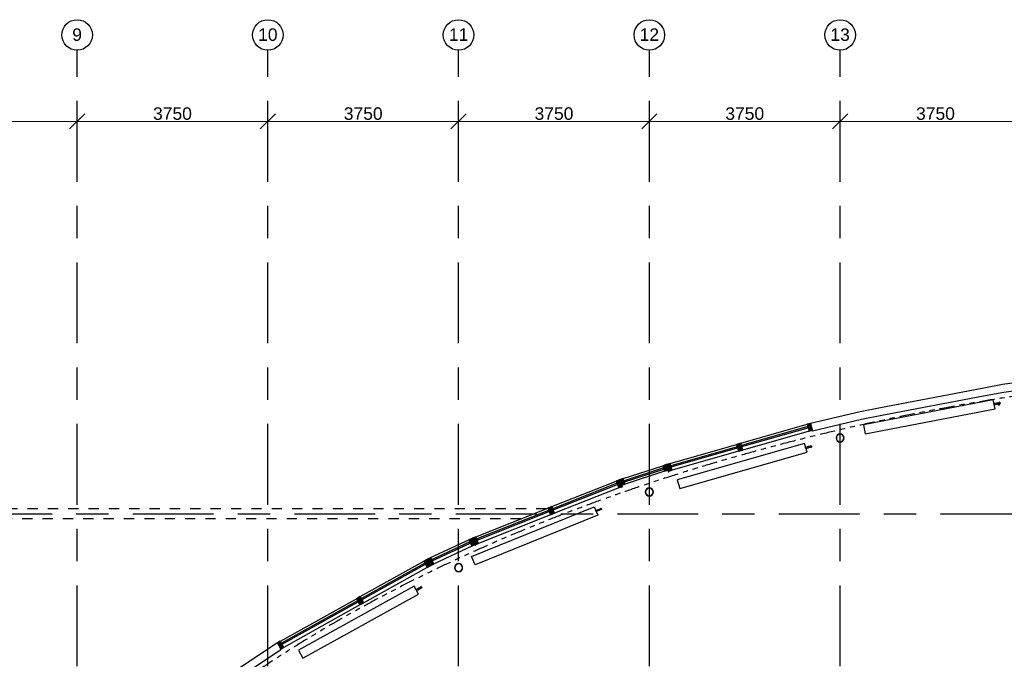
# Model space of a CAD drawing. Header units: millimetres. Extents: x -5940 to 121280, y -35718 to 26615.
# Tile 22 of 52: x 28872 to 48228, y 14041 to 26615. Entities that reach past the tile are written whole.
import ezdxf

# ---------------------------------------------------------------- set-up
doc = ezdxf.new("R2010")
doc.units = ezdxf.units.MM
doc.header["$LTSCALE"] = 100
for name, pattern in [('Center', [31.75, 6.35, -4.7625, 15.875, -4.7625]), ('dash-dash-dash', [8, 3, -1, 1, -1, 1, -1]), ('Hidden', [4, 2, -2])]:
    doc.linetypes.add(name, pattern=pattern)
for name, color, linetype in [('AL18----_BRANDSCHEIDING', 1, 'Continuous'), ('AL21----_BUITENWAND', 3, 'Continuous'), ('AL22----_BINNENWAND', 2, 'Continuous'), ('AL27----_DAKEN', 8, 'Continuous'), ('AL28----_CONSTRUCTIES', 4, 'Continuous'), ('AL31----_BUITENKOZIJN', 1, 'Continuous'), ('AL5600--_VERWARMINGSELEMENT', 2, 'Continuous'), ('BL$7----_MAATVOERING', 1, 'Continuous'), ('BL$7----_STRAMIEN', 8, 'Continuous')]:
    doc.layers.add(name, color=color, linetype=linetype)
doc.styles.add('Arial_2', font='arial.ttf', dxfattribs={"height": 245.883234})
doc.dimstyles.new('2_5mm_stramien', dxfattribs={"dimscale": 304.8, "dimtxt": 250, "dimasz": 0.984252, "dimexe": 0.656168, "dimexo": 0.0625, "dimgap": 0.082021, "dimtad": 1, "dimdec": 0, "dimzin": 0, "dimdsep": 46, "dimtxsty": 'Arial_2', "dimblk1": 'OBLIQUE', "dimblk2": 'OBLIQUE', "dimsah": 1, "dimcen": 0.09, "dimdle": 0.82021, "dimazin": 0, "dimtfac": 1, "dimtdec": 4, "dimtix": 1, "dimtmove": 0, "dimatfit": 3, "dimfxl": 0.656168, "dimfxlon": 1, "dimtvp": 1, "dimtolj": 1, "dimtzin": 0, "dimlwd": 13, "dimlwe": 13, "dimarcsym": 2})

# ---------------------------------------------------------------- blocks, each defined once
blk = doc.blocks.new('Rectangular Mullion - 31_CWM_067x114-7838168-_--_101 1e verdieping')
at = {"linetype": 'ByBlock', "lineweight": -2}
blk.add_hatch(color=0, dxfattribs=at).paths.add_polyline_path([(0, -114), (0, 0), (-67, 0), (-67, -114)], flags=0)
at = {"color": 0, "linetype": 'ByBlock', "lineweight": -2}
for p, q in [((0, 0), (-67, 0)), ((-67, 0), (-67, -114)), ((-67, -114), (0, -114)), ((0, -114), (0, 0))]:
    blk.add_line(p, q, dxfattribs=at)
blk = doc.blocks.new('System Panel - 31_CWP_glas_2-9014642-_--_101 1e verdieping')
at = {"linetype": 'ByBlock', "lineweight": -2}
blk.add_hatch(color=0, dxfattribs=at).paths.add_polyline_path([(679, 69), (-679, 69), (-679, 45), (679, 45), (679, 63)], flags=0)
at = {"color": 0, "linetype": 'ByBlock', "lineweight": -2}
for p, q in [((679, 69), (-679, 69)), ((-679, 69), (-679, 45)), ((-679, 45), (679, 45)), ((679, 45), (679, 69))]:
    blk.add_line(p, q, dxfattribs=at)
blk = doc.blocks.new('Rectangular Mullion - 31_CWM_067x139-8494021-_--_101 1e verdieping')
at = {"linetype": 'ByBlock', "lineweight": -2}
blk.add_hatch(color=0, dxfattribs=at).paths.add_polyline_path([(-67, -139), (-67, 0), (0, 0), (0, -139)], flags=0)
at = {"color": 0, "linetype": 'ByBlock', "lineweight": -2}
for p, q in [((-67, 0), (0, 0)), ((-67, -139), (-67, 0)), ((0, -139), (-67, -139)), ((0, 0), (0, -139))]:
    blk.add_line(p, q, dxfattribs=at)
blk = doc.blocks.new('Rectangular Mullion - 31_CWM_088x139-8495241-_--_101 1e verdieping')
at = {"color": 0, "linetype": 'ByBlock', "lineweight": -2}
for p, q in [((46204, 50002), (47509, 50375)), ((47547, 50242), (46242, 49868))]:
    blk.add_line(p, q, dxfattribs=at)
blk = doc.blocks.new('Rectangular Mullion - 31_CWM_088x139-8495242-_--_101 1e verdieping')
at = {"color": 0, "linetype": 'ByBlock', "lineweight": -2}
for p, q in [((44814, 49605), (46119, 49978)), ((46157, 49844), (44852, 49471))]:
    blk.add_line(p, q, dxfattribs=at)
blk = doc.blocks.new('Rectangular Mullion - 31_CWM_088x139-9014641-_--_101 1e verdieping')
at = {"linetype": 'ByBlock', "lineweight": -2}
blk.add_hatch(color=0, dxfattribs=at).paths.add_polyline_path([(-44, -139), (-44, 0), (44, 0), (44, -139)], flags=0)
at = {"color": 0, "linetype": 'ByBlock', "lineweight": -2}
for p, q in [((-44, 0), (44, 0)), ((-44, -139), (-44, 0)), ((44, -139), (-44, -139)), ((44, 0), (44, -139))]:
    blk.add_line(p, q, dxfattribs=at)
blk = doc.blocks.new('System Panel - 31_CWP_glas_2-7838779-_--_101 1e verdieping')
at = {"linetype": 'ByBlock', "lineweight": -2}
blk.add_hatch(color=0, dxfattribs=at).paths.add_polyline_path([(409, 69), (-409, 69), (-409, 45), (409, 45)], flags=0)
at = {"color": 0, "linetype": 'ByBlock', "lineweight": -2}
for p, q in [((409, 69), (-409, 69)), ((-409, 69), (-409, 45)), ((-409, 45), (409, 45)), ((409, 45), (409, 69))]:
    blk.add_line(p, q, dxfattribs=at)
blk = doc.blocks.new('Rectangular Mullion - 31_CWM_067x114-7838172-_--_101 1e verdieping')
at = {"linetype": 'ByBlock', "lineweight": -2}
blk.add_hatch(color=0, dxfattribs=at).paths.add_polyline_path([(0, -114), (-67, -114), (-67, 0), (0, 0)], flags=0)
at = {"color": 0, "linetype": 'ByBlock', "lineweight": -2}
for p, q in [((-67, 0), (0, 0)), ((-67, -114), (-67, 0)), ((0, 0), (0, -114)), ((0, -114), (-67, -114))]:
    blk.add_line(p, q, dxfattribs=at)
blk = doc.blocks.new('Rectangular Mullion - 31_CWM_088x114-7838778-_--_101 1e verdieping')
at = {"color": 0, "linetype": 'ByBlock', "lineweight": -2}
for p, q in [((43892, 49308), (44670, 49561)), ((44705, 49453), (43928, 49200))]:
    blk.add_line(p, q, dxfattribs=at)
blk = doc.blocks.new('Rectangular Mullion - 31_CWM_067x139-9014662-_--_101 1e verdieping')
at = {"linetype": 'ByBlock', "lineweight": -2}
blk.add_hatch(color=0, dxfattribs=at).paths.add_polyline_path([(0, -139), (0, 0), (-67, 0), (-67, -139)], flags=0)
at = {"color": 0, "linetype": 'ByBlock', "lineweight": -2}
for p, q in [((0, 0), (-67, 0)), ((-67, 0), (-67, -139)), ((-67, -139), (0, -139)), ((0, -139), (0, 0))]:
    blk.add_line(p, q, dxfattribs=at)
blk = doc.blocks.new('System Panel - 31_CWP_glas_2-9014667-_--_101 1e verdieping')
at = {"linetype": 'ByBlock', "lineweight": -2}
blk.add_hatch(color=0, dxfattribs=at).paths.add_polyline_path([(714, 69), (-714, 69), (-714, 45), (714, 45)], flags=0)
at = {"color": 0, "linetype": 'ByBlock', "lineweight": -2}
for p, q in [((714, 69), (-714, 69)), ((-714, 69), (-714, 45)), ((-714, 45), (714, 45)), ((714, 45), (714, 69))]:
    blk.add_line(p, q, dxfattribs=at)
blk = doc.blocks.new('System Panel - 31_CWP_glas_2-9014668-_--_101 1e verdieping')
at = {"linetype": 'ByBlock', "lineweight": -2}
blk.add_hatch(color=0, dxfattribs=at).paths.add_polyline_path([(856, 69), (-856, 69), (-856, 45), (856, 45)], flags=0)
at = {"color": 0, "linetype": 'ByBlock', "lineweight": -2}
for p, q in [((856, 69), (-856, 69)), ((-856, 69), (-856, 45)), ((-856, 45), (856, 45)), ((856, 45), (856, 69))]:
    blk.add_line(p, q, dxfattribs=at)
blk = doc.blocks.new('Rectangular Mullion - 31_CWM_088x139-8495248-_--_101 1e verdieping')
at = {"color": 0, "linetype": 'ByBlock', "lineweight": -2}
for p, q in [((38722, 46988), (39968, 47684)), ((40036, 47562), (38790, 46867))]:
    blk.add_line(p, q, dxfattribs=at)
blk = doc.blocks.new('Rectangular Mullion - 31_CWM_088x139-8495249-_--_101 1e verdieping')
at = {"color": 0, "linetype": 'ByBlock', "lineweight": -2}
for p, q in [((37150, 46111), (38645, 46946)), ((38713, 46824), (37217, 45990))]:
    blk.add_line(p, q, dxfattribs=at)
blk = doc.blocks.new('System Panel - 31_CWP_glas_2-9014661-_--_101 1e verdieping')
at = {"linetype": 'ByBlock', "lineweight": -2}
blk.add_hatch(color=0, dxfattribs=at).paths.add_polyline_path([(414, 69), (-414, 69), (-414, 45), (414, 45)], flags=0)
at = {"color": 0, "linetype": 'ByBlock', "lineweight": -2}
for p, q in [((414, 69), (-414, 69)), ((-414, 69), (-414, 45)), ((-414, 45), (414, 45)), ((414, 45), (414, 69))]:
    blk.add_line(p, q, dxfattribs=at)
blk = doc.blocks.new('Rectangular Mullion - 31_CWM_088x139-8495247-_--_101 1e verdieping')
at = {"color": 0, "linetype": 'ByBlock', "lineweight": -2}
for p, q in [((40105, 47754), (40855, 48104)), ((40914, 47978), (40164, 47628))]:
    blk.add_line(p, q, dxfattribs=at)
blk = doc.blocks.new('M_Radiator_Convector_MEPcontent - Jaga_ 15_ MINI VRIJST _AS KLEUR_ 2600-130-180_ MINF_01326015_KLR_AS-9587283-_--_101 1e verdieping')
at = {"color": 0, "linetype": 'ByBlock', "lineweight": -2}
for p, q in [((1300, 230), (-1300, 230)), ((-1300, 230), (-1300, 50)), ((1300, 50), (1300, 230)), ((-1300, 50), (1300, 50)), ((1301, 150.65), (1300, 150.65)), ((1301, 150.65), (1300, 150.65)), ((1300, 129.35), (1301, 129.35)), ((1300, 129.35), (1301, 129.35)), ((1301, 150.65), (1301, 129.35)), ((1301, 150.65), (1301, 129.35)), ((1301, 129.35), (1301, 150.65))]:
    blk.add_line(p, q, dxfattribs=at)
blk = doc.blocks.new('M_Connection_Block_Double_Downwards_MEPcontent - Onbepaald Appendages_ Onderblok haaks onder_ 1_2__-15-15-15-9587466-_--_101 1e verdieping')
at = {"color": 0, "linetype": 'ByBlock', "lineweight": -2}
for p, q in [((-1, 11), (-52, 11)), ((-52, 0), (-52, 11)), ((37, 11), (1, 11)), ((52, 11), (37, 11)), ((37, 11), (37, 0)), ((37, 0), (37, -11)), ((63, 15), (52, 15)), ((52, 15), (52, 0)), ((52, 0), (52, -15)), ((63, 15), (63, 0)), ((63, 0), (63, -15)), ((-52, -11), (-52, 0)), ((-52, -11), (-3, -11)), ((3, -11), (37, -11)), ((37, -11), (52, -11)), ((52, -15), (63, -15))]:
    blk.add_line(p, q, dxfattribs=at)
for centre, radius, start, end in [((0, 0), 11, 360, 180), ((0, 0), 11, 180, 360), ((37, 0), 10.1, 66.8439, 90), ((37, 0), 10.1, 270, 285)]:
    blk.add_arc(centre, radius, start, end, dxfattribs=at)
blk = doc.blocks.new('M_Connection_Block_Double_Downwards_MEPcontent - Onbepaald Appendages_ Onderblok haaks onder_ 1_2__-15-15-15-V215-_--_101 1e verdieping')
at = {"color": 0, "linetype": 'ByBlock', "lineweight": -2}
for p, q in [((-1, 11), (-52, 11)), ((-52, 0), (-52, 11)), ((37, 11), (1, 11)), ((52, 11), (37, 11)), ((37, 11), (37, 0)), ((37, 0), (37, -11)), ((63, 15), (52, 15)), ((52, 15), (52, 0)), ((52, 0), (52, -15)), ((63, 15), (63, 0)), ((63, 0), (63, -15)), ((-52, -11), (-52, 0)), ((-52, -11), (-3, -11)), ((3, -11), (37, -11)), ((37, -11), (52, -11)), ((52, -15), (63, -15))]:
    blk.add_line(p, q, dxfattribs=at)
for centre, radius, start, end in [((0, 0), 11, 360, 180), ((0, 0), 11, 180, 360), ((37, 0), 10.1, 66.8439, 90), ((37, 0), 10.1, 270, 285)]:
    blk.add_arc(centre, radius, start, end, dxfattribs=at)
blk = doc.blocks.new('M_Connection_Block_Double_Downwards_MEPcontent - Onbepaald Appendages_ Onderblok haaks onder_ 1_2__-15-15-15-V216-_--_101 1e verdieping')
at = {"color": 0, "linetype": 'ByBlock', "lineweight": -2}
for p, q in [((-1, 11), (-52, 11)), ((-52, 0), (-52, 11)), ((37, 11), (1, 11)), ((52, 11), (37, 11)), ((37, 11), (37, 9)), ((63, 15), (52, 15)), ((52, 15), (52, 0)), ((52, 0), (52, -15)), ((63, 15), (63, 0)), ((63, 0), (63, -15)), ((-52, -11), (-52, 0)), ((-52, -11), (-3, -11)), ((3, -11), (30, -11)), ((43, -11), (52, -11)), ((52, -15), (63, -15))]:
    blk.add_line(p, q, dxfattribs=at)
for centre, radius, start, end in [((0, 0), 11, 360, 180), ((0, 0), 11, 180, 360), ((37, 0), 10.1, 66.8439, 90)]:
    blk.add_arc(centre, radius, start, end, dxfattribs=at)
blk = doc.blocks.new('M_BEND_REDUCER_MEPcontent - Precisiepijp_ 90__ 15-22-9399058-_--_101 1e verdieping')
at = {"color": 0, "linetype": 'ByBlock', "lineweight": -2}
for p, q in [((51267, 50768), (51263, 50765)), ((51263, 50765), (51266, 50749)), ((51287, 50769), (51282, 50770)), ((51290, 50754), (51287, 50769))]:
    blk.add_line(p, q, dxfattribs=at)
at = {"color": 0, "linetype": 'ByBlock', "lineweight": -2, "flags": 128}
for points in [[(51264, 50786), (51264, 50786), (51263, 50787), (51263, 50787), (51263, 50787), (51263, 50788), (51263, 50788), (51263, 50788), (51263, 50789), (51264, 50789), (51264, 50789), (51264, 50789), (51264, 50790), (51264, 50790), (51264, 50790), (51264, 50791), (51264, 50791), (51264, 50791), (51264, 50791), (51265, 50792), (51265, 50792), (51265, 50792), (51265, 50792), (51265, 50793), (51266, 50793), (51266, 50793), (51266, 50793), (51266, 50793), (51266, 50794), (51267, 50794), (51267, 50794), (51267, 50794), (51267, 50794), (51268, 50794), (51268, 50795), (51268, 50795), (51269, 50795), (51269, 50795), (51269, 50795), (51269, 50795), (51270, 50795)], [(51267, 50768), (51267, 50768), (51267, 50769), (51267, 50770), (51267, 50771), (51266, 50771), (51266, 50772), (51266, 50773), (51266, 50773), (51266, 50774), (51266, 50775), (51266, 50775), (51266, 50776), (51265, 50777), (51265, 50777), (51265, 50778), (51265, 50779), (51265, 50779), (51265, 50780), (51265, 50780), (51265, 50781), (51264, 50781), (51264, 50782), (51264, 50782), (51264, 50783), (51264, 50783), (51264, 50784), (51264, 50784), (51264, 50784), (51264, 50785), (51264, 50785), (51264, 50785), (51264, 50785), (51264, 50786), (51264, 50786), (51264, 50786), (51264, 50786), (51264, 50786), (51264, 50786), (51264, 50786)], [(51270, 50795), (51270, 50795), (51270, 50795), (51270, 50795), (51271, 50795), (51271, 50795), (51271, 50795), (51272, 50795), (51272, 50795), (51272, 50795), (51272, 50795), (51273, 50795), (51273, 50795), (51273, 50795), (51274, 50795), (51274, 50794), (51274, 50794), (51274, 50794), (51275, 50794), (51275, 50794), (51275, 50794), (51275, 50794), (51276, 50793), (51276, 50793), (51276, 50793), (51276, 50793), (51277, 50793), (51277, 50792), (51277, 50792), (51277, 50792), (51277, 50792), (51277, 50791), (51278, 50791), (51278, 50791), (51278, 50791), (51278, 50790), (51278, 50790), (51278, 50790), (51278, 50789), (51278, 50789), (51278, 50789)], [(51278, 50789), (51278, 50789), (51278, 50789), (51278, 50789), (51278, 50789), (51278, 50789), (51278, 50789), (51278, 50788), (51278, 50788), (51279, 50788), (51279, 50788), (51279, 50787), (51279, 50787), (51279, 50787), (51279, 50786), (51279, 50786), (51279, 50785), (51279, 50785), (51279, 50784), (51279, 50784), (51279, 50783), (51280, 50783), (51280, 50782), (51280, 50782), (51280, 50781), (51280, 50780), (51280, 50780), (51280, 50779), (51280, 50779), (51280, 50778), (51281, 50777), (51281, 50776), (51281, 50776), (51281, 50775), (51281, 50774), (51281, 50774), (51281, 50773), (51282, 50772), (51282, 50771), (51282, 50771), (51282, 50770)]]:
    blk.add_lwpolyline(points, dxfattribs=at)
at = {"color": 0, "linetype": 'ByBlock', "lineweight": -2}
for radius, start, end in [(8.1, 101, 281), (8.1, 101, 281), (7.5, 101, 281), (8.1, 281, 101), (8.1, 281, 101), (7.5, 281, 101)]:
    blk.add_arc((51271, 50788), radius, start, end, dxfattribs=at)
for centre, major_axis, start_param, end_param in [((51275, 50767), (11.7, 2.3), 1.570796, 3.141593), ((51275, 50767), (11.7, 2.3), 1.570796, 3.141593), ((51278, 50751), (11.7, 2.3), 1.570796, 3.141593), ((51275, 50769), (7.36, 1.43), 1.570796, 2.879793), ((51275, 50769), (7.36, 1.43), 1.570796, 2.879809), ((51275, 50769), (7.36, 1.43), 0, 1.570796), ((51275, 50769), (7.36, 1.43), 6.021386, 7.853982), ((51275, 50767), (11.7, 2.3), 0, 1.570796), ((51275, 50767), (11.7, 2.3), 0, 1.570796), ((51278, 50751), (11.7, 2.3), 0, 1.570796), ((51275, 50769), (7.36, 1.43), 6.021364, 6.283185)]:
    blk.add_ellipse(centre, major_axis=major_axis, ratio=0.000001, start_param=start_param, end_param=end_param, dxfattribs=at)
blk = doc.blocks.new('M_BEND_MEPcontent - Precisiepijp_ 90__ 22-22-V228-_--_101 1e verdieping')
at = {"color": 0, "linetype": 'ByBlock', "lineweight": -2}
for p, q in [((51195, 50773), (51183, 50771)), ((51184, 50771), (51202, 50774)), ((51202, 50774), (51203, 50774))]:
    blk.add_line(p, q, dxfattribs=at)
blk = doc.blocks.new('28_GdV_staal_buis_kolom - B160x6_3-V236-_--_101 1e verdieping')
at = {"linetype": 'ByBlock', "lineweight": -2}
h = blk.add_hatch(dxfattribs=at)
h.set_pattern_fill('FP_83', color=0, style=0, pattern_type=2)
h.set_pattern_definition([(45, (-40654.06, -47555.9), (-106.066, 106.066), [])])
h.paths.add_polyline_path([(0, -80), (31, -74), (57, -57), (74, -31), (80, 0), (74, 31), (57, 57), (31, 74), (0, 80), (-31, 74), (-57, 57), (-74, 31), (-80, 0), (-74, -31), (-57, -57), (-31, -74)], flags=0)
h.paths.add_polyline_path([(0, -74), (-28, -68), (-52, -52), (-68, -28), (-74, 0), (-68, 28), (-52, 52), (-28, 68), (0, 74), (28, 68), (52, 52), (68, 28), (74, 0), (68, -28), (52, -52), (28, -68)], flags=0)
at = {"color": 0, "linetype": 'ByBlock', "lineweight": -2}
for radius, start, end in [(80, 360, 180), (80, 180, 360), (73.7, 0, 180), (73.7, 180, 0)]:
    blk.add_arc((0, 0), radius, start, end, dxfattribs=at)
blk = doc.blocks.new('28_GdV_staal_buis_kolom - B160x6_3-9615379-_--_101 1e verdieping')
at = {"linetype": 'ByBlock', "lineweight": -2}
h = blk.add_hatch(dxfattribs=at)
h.set_pattern_fill('FP_84', color=0, style=0, pattern_type=2)
h.set_pattern_definition([(45, (-44404.06, -49044.53), (-106.06602, 106.06602), [])])
h.paths.add_polyline_path([(0, -80), (31, -74), (57, -57), (74, -31), (80, 0), (74, 31), (57, 57), (31, 74), (0, 80), (-31, 74), (-57, 57), (-74, 31), (-80, 0), (-74, -31), (-57, -57), (-31, -74)], flags=0)
h.paths.add_polyline_path([(0, -74), (-28, -68), (-52, -52), (-68, -28), (-74, 0), (-68, 28), (-52, 52), (-28, 68), (0, 74), (28, 68), (52, 52), (68, 28), (74, 0), (68, -28), (52, -52), (28, -68)], flags=0)
at = {"color": 0, "linetype": 'ByBlock', "lineweight": -2}
for radius, start, end in [(80, 360, 180), (80, 180, 360), (73.7, 0, 180), (73.7, 180, 0)]:
    blk.add_arc((0, 0), radius, start, end, dxfattribs=at)
blk = doc.blocks.new('28_GdV_staal_buis_kolom - B160x6_3-V237-_--_101 1e verdieping')
at = {"linetype": 'ByBlock', "lineweight": -2}
h = blk.add_hatch(dxfattribs=at)
h.set_pattern_fill('FP_85', color=0, style=0, pattern_type=2)
h.set_pattern_definition([(45, (-48154.06, -50105.97), (-106.06602, 106.06602), [])])
h.paths.add_polyline_path([(0, -80), (31, -74), (57, -57), (74, -31), (80, 0), (74, 31), (57, 57), (31, 74), (0, 80), (-31, 74), (-57, 57), (-74, 31), (-80, 0), (-74, -31), (-57, -57), (-31, -74)], flags=0)
h.paths.add_polyline_path([(0, -74), (-28, -68), (-52, -52), (-68, -28), (-74, 0), (-68, 28), (-52, 52), (-28, 68), (0, 74), (28, 68), (52, 52), (68, 28), (74, 0), (68, -28), (52, -52), (28, -68)], flags=0)
at = {"color": 0, "linetype": 'ByBlock', "lineweight": -2}
for radius, start, end in [(80, 360, 180), (80, 180, 360), (73.7, 0, 180), (73.7, 180, 0)]:
    blk.add_arc((0, 0), radius, start, end, dxfattribs=at)
blk = doc.blocks.new('Grid - r_3_0mm-7309776-_--_101 1e verdieping')
at = {"color": 0, "linetype": 'ByBlock', "lineweight": -2}
blk.add_circle((0, 0), 3, dxfattribs=at)
blk = doc.blocks.new('_Oblique')
at = {"color": 0, "linetype": 'ByBlock', "lineweight": -2}
blk.add_line((-0.5, -0.5), (0.5, 0.5), dxfattribs=at)
blk = doc.blocks.new('DIMBLOCK8-_--_101 1e verdieping')
at = {"layer": 'BL$7----_MAATVOERING', "color": 0, "lineweight": 13, "transparency": 16777216}
for p, q in [((26250, 24436), (26250, 24817)), ((30000, 24436), (30000, 24817)), ((26000, 24617), (30250, 24617))]:
    blk.add_line(p, q, dxfattribs=at)
at = {"layer": 'Defpoints', "color": 0, "transparency": 16777216}
for p in [(30000, 24617), (26250, 24417), (30000, 24417)]:
    blk.add_point(p, dxfattribs=at)
at = {"layer": 'BL$7----_MAATVOERING', "color": 0, "lineweight": 13, "transparency": 16777216, "xscale": 300, "yscale": 300, "zscale": 300, "rotation": 180}
blk.add_blockref('_Oblique', (26250, 24617), dxfattribs=at)
at = {"layer": 'BL$7----_MAATVOERING', "color": 0, "lineweight": 13, "transparency": 16777216, "xscale": 300, "yscale": 300, "zscale": 300}
blk.add_blockref('_Oblique', (30000, 24617), dxfattribs=at)
at = {"layer": 'BL$7----_MAATVOERING', "color": 0, "transparency": 16777216, "insert": (28125, 24768), "char_height": 245.9, "width": 904.62, "attachment_point": 5, "style": 'Arial_2'}
blk.add_mtext('\\A1;3750', dxfattribs=at)
blk = doc.blocks.new('DIMBLOCK9-_--_101 1e verdieping')
at = {"layer": 'BL$7----_MAATVOERING', "color": 0, "lineweight": 13, "transparency": 16777216}
for p, q in [((30000, 24436), (30000, 24817)), ((33750, 24436), (33750, 24817)), ((29750, 24617), (34000, 24617))]:
    blk.add_line(p, q, dxfattribs=at)
at = {"layer": 'Defpoints', "color": 0, "transparency": 16777216}
for p in [(33750, 24617), (30000, 24417), (33750, 24417)]:
    blk.add_point(p, dxfattribs=at)
at = {"layer": 'BL$7----_MAATVOERING', "color": 0, "lineweight": 13, "transparency": 16777216, "xscale": 300, "yscale": 300, "zscale": 300, "rotation": 180}
blk.add_blockref('_Oblique', (30000, 24617), dxfattribs=at)
at = {"layer": 'BL$7----_MAATVOERING', "color": 0, "lineweight": 13, "transparency": 16777216, "xscale": 300, "yscale": 300, "zscale": 300}
blk.add_blockref('_Oblique', (33750, 24617), dxfattribs=at)
at = {"layer": 'BL$7----_MAATVOERING', "color": 0, "transparency": 16777216, "insert": (31875, 24768), "char_height": 245.9, "width": 904.62, "attachment_point": 5, "style": 'Arial_2'}
blk.add_mtext('\\A1;3750', dxfattribs=at)
blk = doc.blocks.new('DIMBLOCK10-_--_101 1e verdieping')
at = {"layer": 'BL$7----_MAATVOERING', "color": 0, "lineweight": 13, "transparency": 16777216}
for p, q in [((33750, 24436), (33750, 24817)), ((37500, 24436), (37500, 24817)), ((33500, 24617), (37750, 24617))]:
    blk.add_line(p, q, dxfattribs=at)
at = {"layer": 'Defpoints', "color": 0, "transparency": 16777216}
for p in [(37500, 24617), (33750, 24417), (37500, 24417)]:
    blk.add_point(p, dxfattribs=at)
at = {"layer": 'BL$7----_MAATVOERING', "color": 0, "lineweight": 13, "transparency": 16777216, "xscale": 300, "yscale": 300, "zscale": 300, "rotation": 180}
blk.add_blockref('_Oblique', (33750, 24617), dxfattribs=at)
at = {"layer": 'BL$7----_MAATVOERING', "color": 0, "lineweight": 13, "transparency": 16777216, "xscale": 300, "yscale": 300, "zscale": 300}
blk.add_blockref('_Oblique', (37500, 24617), dxfattribs=at)
at = {"layer": 'BL$7----_MAATVOERING', "color": 0, "transparency": 16777216, "insert": (35625, 24768), "char_height": 245.9, "width": 904.62, "attachment_point": 5, "style": 'Arial_2'}
blk.add_mtext('\\A1;3750', dxfattribs=at)
blk = doc.blocks.new('DIMBLOCK11-_--_101 1e verdieping')
at = {"layer": 'BL$7----_MAATVOERING', "color": 0, "lineweight": 13, "transparency": 16777216}
for p, q in [((37500, 24436), (37500, 24817)), ((41250, 24436), (41250, 24817)), ((37250, 24617), (41500, 24617))]:
    blk.add_line(p, q, dxfattribs=at)
at = {"layer": 'Defpoints', "color": 0, "transparency": 16777216}
for p in [(41250, 24617), (37500, 24417), (41250, 24417)]:
    blk.add_point(p, dxfattribs=at)
at = {"layer": 'BL$7----_MAATVOERING', "color": 0, "lineweight": 13, "transparency": 16777216, "xscale": 300, "yscale": 300, "zscale": 300, "rotation": 180}
blk.add_blockref('_Oblique', (37500, 24617), dxfattribs=at)
at = {"layer": 'BL$7----_MAATVOERING', "color": 0, "lineweight": 13, "transparency": 16777216, "xscale": 300, "yscale": 300, "zscale": 300}
blk.add_blockref('_Oblique', (41250, 24617), dxfattribs=at)
at = {"layer": 'BL$7----_MAATVOERING', "color": 0, "transparency": 16777216, "insert": (39375, 24768), "char_height": 245.9, "width": 904.62, "attachment_point": 5, "style": 'Arial_2'}
blk.add_mtext('\\A1;3750', dxfattribs=at)
blk = doc.blocks.new('DIMBLOCK12-_--_101 1e verdieping')
at = {"layer": 'BL$7----_MAATVOERING', "color": 0, "lineweight": 13, "transparency": 16777216}
for p, q in [((41250, 24436), (41250, 24817)), ((45000, 24436), (45000, 24817)), ((41000, 24617), (45250, 24617))]:
    blk.add_line(p, q, dxfattribs=at)
at = {"layer": 'Defpoints', "color": 0, "transparency": 16777216}
for p in [(45000, 24617), (41250, 24417), (45000, 24417)]:
    blk.add_point(p, dxfattribs=at)
at = {"layer": 'BL$7----_MAATVOERING', "color": 0, "lineweight": 13, "transparency": 16777216, "xscale": 300, "yscale": 300, "zscale": 300, "rotation": 180}
blk.add_blockref('_Oblique', (41250, 24617), dxfattribs=at)
at = {"layer": 'BL$7----_MAATVOERING', "color": 0, "lineweight": 13, "transparency": 16777216, "xscale": 300, "yscale": 300, "zscale": 300}
blk.add_blockref('_Oblique', (45000, 24617), dxfattribs=at)
at = {"layer": 'BL$7----_MAATVOERING', "color": 0, "transparency": 16777216, "insert": (43125, 24768), "char_height": 245.9, "width": 904.62, "attachment_point": 5, "style": 'Arial_2'}
blk.add_mtext('\\A1;3750', dxfattribs=at)
blk = doc.blocks.new('DIMBLOCK13-_--_101 1e verdieping')
at = {"layer": 'BL$7----_MAATVOERING', "color": 0, "lineweight": 13, "transparency": 16777216}
for p, q in [((45000, 24436), (45000, 24817)), ((48750, 24436), (48750, 24817)), ((44750, 24617), (49000, 24617))]:
    blk.add_line(p, q, dxfattribs=at)
at = {"layer": 'Defpoints', "color": 0, "transparency": 16777216}
for p in [(48750, 24617), (45000, 24417), (48750, 24417)]:
    blk.add_point(p, dxfattribs=at)
at = {"layer": 'BL$7----_MAATVOERING', "color": 0, "lineweight": 13, "transparency": 16777216, "xscale": 300, "yscale": 300, "zscale": 300, "rotation": 180}
blk.add_blockref('_Oblique', (45000, 24617), dxfattribs=at)
at = {"layer": 'BL$7----_MAATVOERING', "color": 0, "lineweight": 13, "transparency": 16777216, "xscale": 300, "yscale": 300, "zscale": 300}
blk.add_blockref('_Oblique', (48750, 24617), dxfattribs=at)
at = {"layer": 'BL$7----_MAATVOERING', "color": 0, "transparency": 16777216, "insert": (46875, 24768), "char_height": 245.9, "width": 904.62, "attachment_point": 5, "style": 'Arial_2'}
blk.add_mtext('\\A1;3750', dxfattribs=at)

msp = doc.modelspace()

# ---------------------------------------------------------------- hatches: boundary and pattern name
at = {"layer": 'AL31----_BUITENKOZIJN', "linetype": 'ByBlock'}
msp.add_hatch(color=256, dxfattribs=at).paths.add_polyline_path([(37866.2, 16386.1), (39278.6, 16946.6), (39269.7, 16968.9), (37857.3, 16408.4)])

# ---------------------------------------------------------------- linework, layer by layer
at = {"layer": 'AL18----_BRANDSCHEIDING', "linetype": 'dash-dash-dash'}
msp.add_ellipse((56250, 3050), major_axis=(29620, 0), ratio=0.5658058, start_param=0.3539434, end_param=2.7876493, dxfattribs=at)
at = {"layer": 'AL21----_BUITENWAND'}
for p, q in [((49183.3, 19589.3), (48194.7, 19441.7)), ((47792, 19365), (45795, 18984.3)), ((48194.7, 19441.7), (47792, 19365)), ((48219.6, 19294.8), (49202.5, 19441.5)), ((45822.9, 18837.9), (47819.9, 19218.6)), ((47819.9, 19218.6), (48219.6, 19294.8)), ((45795, 18984.3), (45392.4, 18907.6)), ((45392.4, 18907.6), (44419.5, 18679.7)), ((45423.3, 18761.8), (45822.9, 18837.9)), ((44419.5, 18679.7), (44456.9, 18535.5)), ((44456.9, 18535.5), (45423.3, 18761.8)), ((33926.2, 14358.6), (33190.9, 13866.8)), ((33936.9, 14364.6), (33926.2, 14358.6)), ((34009.5, 14234.5), (33936.9, 14364.6)), ((33192.6, 13688.6), (34004, 14231.4)), ((34004, 14231.4), (34009.5, 14234.5))]:
    msp.add_line(p, q, dxfattribs=at)
at = {"layer": 'AL22----_BINNENWAND'}
for p, q in [((41625.5, 17726.2), (41630.8, 17727.9)), ((40705.1, 17427.1), (40720.6, 17432.1)), ((36882.4, 16007.8), (36872.9, 16002.5)), ((36890.7, 16011.7), (36882.4, 16007.8)), ((36945.5, 15872.4), (36950.3, 15875.1)), ((36950.3, 15875.1), (36953.7, 15876.7))]:
    msp.add_line(p, q, dxfattribs=at)
at = {"layer": 'AL27----_DAKEN', "linetype": 'Hidden'}
for p, q in [((39226, 17000), (22935, 17000)), ((38722.1, 16800), (22935, 16800))]:
    msp.add_line(p, q, dxfattribs=at)
at = {"layer": 'AL31----_BUITENKOZIJN'}
for p, q in [((41587.3, 17870.4), (41579.5, 17867.9)), ((41579.5, 17867.9), (41625.5, 17726.2)), ((40674.6, 17573.8), (40659.1, 17568.8)), ((40659.1, 17568.8), (40705.1, 17427.1)), ((40720.6, 17432.1), (40674.6, 17573.8)), ((37764.3, 16419.9), (37761.5, 16418.5)), ((37761.5, 16418.5), (37805.8, 16323.8)), ((37778.5, 16425.5), (37764.3, 16419.9)), ((37833.4, 16287), (37778.5, 16425.5)), ((37805.8, 16323.8), (37823.4, 16283)), ((37823.4, 16283), (37833.4, 16287)), ((36872.9, 16002.5), (36945.5, 15872.4)), ((36953.7, 15876.7), (36890.7, 16011.7))]:
    msp.add_line(p, q, dxfattribs=at)
at = {"layer": 'AL31----_BUITENKOZIJN', "linetype": 'ByBlock'}
for p, q in [((37840.7, 16450.2), (39253.1, 17010.8)), ((39269.7, 16968.9), (37857.3, 16408.4)), ((37866.2, 16386.1), (39278.6, 16946.6)), ((39304.4, 16881.6), (37892, 16321)), ((39278.6, 16946.6), (39269.7, 16968.9)), ((37857.3, 16408.4), (37866.2, 16386.1))]:
    msp.add_line(p, q, dxfattribs=at)
at = {"layer": 'BL$7----_STRAMIEN', "linetype": 'Center'}
for p, q in [((30000, 25615.2), (30000, 26015.2)), ((33750, 25615.2), (33750, 26015.2)), ((37500, 25615.2), (37500, 26015.2)), ((41250, 25615.2), (41250, 26015.2)), ((45000, 25615.2), (45000, 26015.2)), ((30000, -6255.5), (30000, 25615.2)), ((33750, -6255.5), (33750, 25615.2)), ((37500, -6255.5), (37500, 25615.2)), ((41250, -6255.5), (41250, 25615.2)), ((45000, -6255.5), (45000, 25615.2)), ((-4940.3, 16900), (120279.6, 16900))]:
    msp.add_line(p, q, dxfattribs=at)

# ---------------------------------------------------------------- block references
at = {"layer": 'AL28----_CONSTRUCTIES'}
for name, p in [('28_GdV_staal_buis_kolom - B160x6_3-V237-_--_101 1e verdieping', (45000, 18392.1)), ('28_GdV_staal_buis_kolom - B160x6_3-9615379-_--_101 1e verdieping', (41250, 17330.7)), ('28_GdV_staal_buis_kolom - B160x6_3-V236-_--_101 1e verdieping', (37500, 15842))]:
    msp.add_blockref(name, p, dxfattribs=at)
at = {"layer": 'AL31----_BUITENKOZIJN'}
for name in ['Rectangular Mullion - 31_CWM_088x139-8495241-_--_101 1e verdieping', 'Rectangular Mullion - 31_CWM_088x139-8495242-_--_101 1e verdieping', 'Rectangular Mullion - 31_CWM_088x114-7838778-_--_101 1e verdieping', 'Rectangular Mullion - 31_CWM_088x139-8495247-_--_101 1e verdieping', 'Rectangular Mullion - 31_CWM_088x139-8495248-_--_101 1e verdieping', 'Rectangular Mullion - 31_CWM_088x139-8495249-_--_101 1e verdieping']:
    msp.add_blockref(name, (-3154.1, -31713.9), dxfattribs=at)
for name, p, rotation in [('System Panel - 31_CWP_glas_2-9014642-_--_101 1e verdieping', (43702.3, 18474.8), 195.9476045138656), ('Rectangular Mullion - 31_CWM_067x139-9014662-_--_101 1e verdieping', (44419.5, 18679.7), 15.94760451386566), ('System Panel - 31_CWP_glas_2-9014642-_--_101 1e verdieping', (42312.3, 18077.6), 195.9476045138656), ('Rectangular Mullion - 31_CWM_067x114-7838168-_--_101 1e verdieping', (41579.5, 17867.9), 17.99965824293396), ('System Panel - 31_CWP_glas_2-7838779-_--_101 1e verdieping', (41127, 17720.9), 197.999658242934), ('Rectangular Mullion - 31_CWM_088x139-8495241-_--_101 1e verdieping', (-1673.2, -37301.3), 5.701017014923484), ('System Panel - 31_CWP_glas_2-9014642-_--_101 1e verdieping', (39965.8, 17293.7), 201.6486215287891), ('Rectangular Mullion - 31_CWM_067x139-9014662-_--_101 1e verdieping', (40659.1, 17568.8), 21.64862152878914), ('System Panel - 31_CWP_glas_2-9014661-_--_101 1e verdieping', (37326.1, 16215.1), 205.0406868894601), ('Rectangular Mullion - 31_CWM_067x139-9014662-_--_101 1e verdieping', (37761.5, 16418.5), 25.04068688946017), ('System Panel - 31_CWP_glas_2-9014667-_--_101 1e verdieping', (36191.2, 15622.2), 209.1568851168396), ('Rectangular Mullion - 31_CWM_067x139-9014662-_--_101 1e verdieping', (36872.9, 16002.5), 29.15688511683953), ('System Panel - 31_CWP_glas_2-9014668-_--_101 1e verdieping', (34743.3, 14814.5), 209.1568851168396)]:
    msp.add_blockref(name, p, dxfattribs=dict(at, rotation=rotation))
at = {"layer": 'AL31----_BUITENKOZIJN', "extrusion": (0, 0, -1)}
for name, p, rotation in [('Rectangular Mullion - 31_CWM_088x139-9014641-_--_101 1e verdieping', (-43007.3, 18276.2), 344.0523954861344), ('Rectangular Mullion - 31_CWM_067x139-8494021-_--_101 1e verdieping', (-41595.2, 17872.7), 344.0523954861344), ('Rectangular Mullion - 31_CWM_067x114-7838172-_--_101 1e verdieping', (-40674.6, 17573.8), 342.0003417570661), ('Rectangular Mullion - 31_CWM_088x139-9014641-_--_101 1e verdieping', (-39294, 17027), 338.3513784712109), ('Rectangular Mullion - 31_CWM_067x139-8494021-_--_101 1e verdieping', (-37778.5, 16425.5), 338.3513784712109), ('Rectangular Mullion - 31_CWM_067x139-8494021-_--_101 1e verdieping', (-36890.7, 16011.7), 334.9593131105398), ('Rectangular Mullion - 31_CWM_088x139-9014641-_--_101 1e verdieping', (-35529.7, 15253.2), 330.8431148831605), ('Rectangular Mullion - 31_CWM_067x139-8494021-_--_101 1e verdieping', (-33936.9, 14364.6), 330.8431148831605)]:
    msp.add_blockref(name, p, dxfattribs=dict(at, rotation=rotation))
at = {"layer": 'AL5600--_VERWARMINGSELEMENT'}
for name, p, rotation in [('M_Radiator_Convector_MEPcontent - Jaga_ 15_ MINI VRIJST _AS KLEUR_ 2600-130-180_ MINF_01326015_KLR_AS-9587283-_--_101 1e verdieping', (46779.6, 18671.2), 11.00000000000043), ('M_Connection_Block_Double_Downwards_MEPcontent - Onbepaald Appendages_ Onderblok haaks onder_ 1_2__-15-15-15-V216-_--_101 1e verdieping', (48081, 19066.8), 11.00000000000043), ('M_Radiator_Convector_MEPcontent - Jaga_ 15_ MINI VRIJST _AS KLEUR_ 2600-130-180_ MINF_01326015_KLR_AS-9587283-_--_101 1e verdieping', (43113, 17706.8), 15.88684136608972), ('M_Connection_Block_Double_Downwards_MEPcontent - Onbepaald Appendages_ Onderblok haaks onder_ 1_2__-15-15-15-V215-_--_101 1e verdieping', (44376, 18211.8), 15.88684136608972), ('M_Radiator_Convector_MEPcontent - Jaga_ 15_ MINI VRIJST _AS KLEUR_ 2600-130-180_ MINF_01326015_KLR_AS-9587283-_--_101 1e verdieping', (35599.8, 14649.5), 28.99999999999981), ('M_Connection_Block_Double_Downwards_MEPcontent - Onbepaald Appendages_ Onderblok haaks onder_ 1_2__-15-15-15-9587466-_--_101 1e verdieping', (36715.3, 15427.9), 28.99999999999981)]:
    msp.add_blockref(name, p, dxfattribs=dict(at, rotation=rotation))
for name in ['M_BEND_MEPcontent - Precisiepijp_ 90__ 22-22-V228-_--_101 1e verdieping', 'M_BEND_REDUCER_MEPcontent - Precisiepijp_ 90__ 15-22-9399058-_--_101 1e verdieping']:
    msp.add_blockref(name, (-3154.1, -31713.9), dxfattribs=at)
at = {"layer": 'AL5600--_VERWARMINGSELEMENT', "extrusion": (1.79956e-17, -1.21135e-16, -1), "rotation": 157.9988038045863}
for name, p in [('M_Radiator_Convector_MEPcontent - Jaga_ 15_ MINI VRIJST _AS KLEUR_ 2600-130-180_ MINF_01326015_KLR_AS-9587283-_--_101 1e verdieping', (-38943.5, 16598.5)), ('M_Connection_Block_Double_Downwards_MEPcontent - Onbepaald Appendages_ Onderblok haaks onder_ 1_2__-15-15-15-V215-_--_101 1e verdieping', (-40250.4, 16975.6))]:
    msp.add_blockref(name, p, dxfattribs=at)
at = {"layer": 'BL$7----_STRAMIEN', "xscale": 99.99999999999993, "yscale": 99.99999999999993, "zscale": 99.99999999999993}
for p in [(30000, 26315.2), (33750, 26315.2), (37500, 26315.2), (41250, 26315.2), (45000, 26315.2)]:
    msp.add_blockref('Grid - r_3_0mm-7309776-_--_101 1e verdieping', p, dxfattribs=at)

# ---------------------------------------------------------------- texts
at = {"layer": 'BL$7----_STRAMIEN', "lineweight": 9, "attachment_point": 2, "line_spacing_factor": 0.938532, "style": 'Arial_2'}
for s, insert, char_height, width in [('9', (29999.9, 26445), 245.9, 228), ('10', (33749.9, 26445), 245.88, 456), ('11', (37499.9, 26445), 245.88, 456), ('12', (41249.9, 26445), 245.88, 456), ('13', (44999.9, 26445), 245.88, 456)]:
    msp.add_mtext(s, dxfattribs=dict(at, insert=insert, char_height=char_height, width=width))

# ---------------------------------------------------------------- dimensions: what is measured, and where the dimension line sits
at = {"layer": 'BL$7----_MAATVOERING'}
for base, p1, p2, picture, middle in [((30000, 24617.4), (26250, 24417.4), (30000, 24417.4), 'DIMBLOCK8-_--_101 1e verdieping', (28125, 24768)), ((33750, 24617.4), (30000, 24417.4), (33750, 24417.4), 'DIMBLOCK9-_--_101 1e verdieping', (31875, 24768)), ((37500, 24617.4), (33750, 24417.4), (37500, 24417.4), 'DIMBLOCK10-_--_101 1e verdieping', (35625, 24768)), ((41250, 24617.4), (37500, 24417.4), (41250, 24417.4), 'DIMBLOCK11-_--_101 1e verdieping', (39375, 24768)), ((45000, 24617.4), (41250, 24417.4), (45000, 24417.4), 'DIMBLOCK12-_--_101 1e verdieping', (43125, 24768)), ((48750, 24617.4), (45000, 24417.4), (48750, 24417.4), 'DIMBLOCK13-_--_101 1e verdieping', (46875, 24768))]:
    dim = msp.add_linear_dim(base=base, p1=p1, p2=p2, dimstyle='2_5mm_stramien', override={"dimpost": '<>', "dimfxl": 3750}, dxfattribs=at)
    dim.commit()
    dim.dimension.update_dxf_attribs({"geometry": picture, "text_midpoint": middle})

doc.saveas('drawing.dxf')
